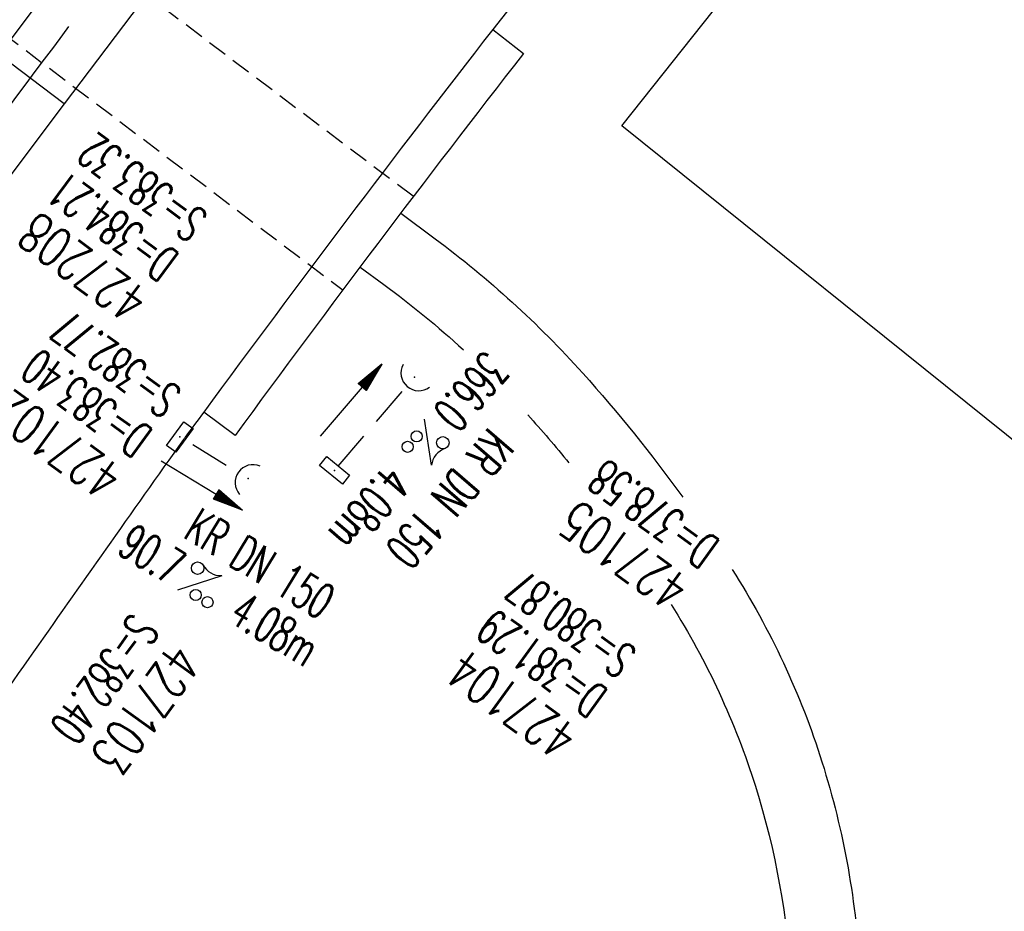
# Model space of a CAD drawing. Extents: x 450316 to 454644, y 428795 to 436505.
# Tile 37 of 256: x 453032 to 453082, y 430889 to 430934. Entities that reach past the tile are written whole.
import ezdxf
from ezdxf.enums import TextEntityAlignment as Align

# ---------------------------------------------------------------- set-up
doc = ezdxf.new("R2010")
doc.units = 0
doc.header["$LTSCALE"] = 2
doc.header["$MEASUREMENT"] = 0
for name, pattern in [('ACHSE', [5.5, 4, -0.5, 0.5, -0.5]), ('AUSGEZOGEN', [0]), ('GESTRICH-X2', [1.5, 1, -0.5]), ('GESTRICHELT', [0.75, 0.5, -0.25])]:
    doc.linetypes.add(name, pattern=pattern)
doc.layers.get('0').update_dxf_attribs({"linetype": 'CONTINUOUS'})
for name, color, linetype in [('ACHSETOP', 1, 'ACHSE'), ('BAUWO', 1, 'CONTINUOUS'), ('BAUWUTOP', 1, 'GESTRICHELT'), ('BW-SCHRIFT', 1, 'AUSGEZOGEN'), ('FBR', 8, 'CONTINUOUS'), ('KANAL', 7, 'GESTRICH-X2'), ('PFEIL', 7, 'CONTINUOUS'), ('SCHACHTNR', 6, 'CONTINUOUS'), ('SCHSYMBOL', 7, 'CONTINUOUS'), ('TEXTO', 4, 'CONTINUOUS'), ('TEXTU', 4, 'CONTINUOUS'), ('WEG', 8, 'AUSGEZOGEN')]:
    doc.layers.add(name, color=color, linetype=linetype)
doc.styles.add('ROMANS', font='romans.shx', dxfattribs={"width": 0.8})

# ---------------------------------------------------------------- blocks, each defined once
blk = doc.blocks.new('30')
at = {"color": 0}
for p, q in [((-0.75, -0.29), (-0.75, 0.293)), ((-0.75, 0.293), (0.753, 0.293)), ((0.753, 0.293), (0.753, -0.29)), ((0.753, -0.29), (-0.75, -0.29))]:
    blk.add_line(p, q, dxfattribs=at)
blk.add_point((0, 0), dxfattribs=at)
blk = doc.blocks.new('40')
at = {"color": 0}
blk.add_arc((0.025, 0.311), 0.91, 192.5363, 347.4637, dxfattribs=at)
blk.add_point((0, 0), dxfattribs=at)
blk = doc.blocks.new('PROM')
blk.add_line((1.566, 1.817), (0.019, 0.015))
for centre, radius in [((0.317, 1.51), 0.317), ((0.943, 0.291), 0.283), ((1.645, 0.287), 0.283)]:
    blk.add_circle(centre, radius)
blk.add_arc((0.992, 2.682), 1.033, 239.1414, 303.3549)
blk = doc.blocks.new('PFEIL2')
at = {"color": 0}
for p, q in [((0.88, 0.002), (-2.401, -0.012)), ((0.881, -0.271), (0.879, 0.276)), ((0.879, 0.276), (2.429, 0.009)), ((0.911, 0.27), (0.879, 0.265)), ((0.965, 0.261), (0.879, 0.246)), ((1.019, 0.252), (0.879, 0.228)), ((1.073, 0.242), (0.879, 0.209)), ((1.127, 0.233), (0.879, 0.191)), ((1.181, 0.224), (0.879, 0.172)), ((1.235, 0.214), (0.879, 0.154)), ((1.289, 0.205), (0.879, 0.135)), ((1.343, 0.196), (0.879, 0.117)), ((1.397, 0.187), (0.879, 0.098)), ((1.451, 0.177), (0.879, 0.08)), ((1.505, 0.168), (0.879, 0.061)), ((1.559, 0.159), (0.88, 0.043)), ((1.613, 0.149), (0.88, 0.024)), ((1.668, 0.14), (0.88, 0.006)), ((1.722, 0.131), (0.88, -0.013)), ((1.776, 0.121), (0.88, -0.031)), ((1.83, 0.112), (0.88, -0.05)), ((1.884, 0.103), (0.88, -0.068)), ((1.938, 0.094), (0.88, -0.087)), ((1.992, 0.084), (0.88, -0.105)), ((2.046, 0.075), (0.88, -0.124)), ((2.1, 0.066), (0.88, -0.142)), ((2.154, 0.056), (0.88, -0.161)), ((2.208, 0.047), (0.88, -0.179)), ((2.262, 0.038), (0.881, -0.198)), ((2.316, 0.029), (0.881, -0.216)), ((2.37, 0.019), (0.881, -0.235)), ((2.424, 0.01), (0.881, -0.253)), ((2.429, 0.009), (0.881, -0.271))]:
    blk.add_line(p, q, dxfattribs=at)

msp = doc.modelspace()

# ---------------------------------------------------------------- linework, layer by layer
at = {"layer": 'ACHSETOP', "flags": 128}
msp.add_lwpolyline([(451271.766, 435019.042, -0.000001), (451272.365, 435018.353, -0.000032), (451272.387, 435018.328), (451288.791, 434999.463, -0.000002), (451296.993, 434990.03, 0.000007), (451305.195, 434980.597, 0.000007), (451313.397, 434971.165, -0.000007), (451321.599, 434961.732, -0.000007), (451329.801, 434952.299, 0.000007), (451338.003, 434942.866, 0.000007), (451346.205, 434933.433, -0.000007), (451354.407, 434924.001, -0.000007), (451362.609, 434914.568, 0.000011), (451370.811, 434905.135, 0.000001), (451379.013, 434895.702, 0.000001), (451387.215, 434886.27), (451403.62, 434867.404), (451420.024, 434848.539), (451436.428, 434829.674, -0.000013), (451444.63, 434820.241, 0.000007), (451452.832, 434810.808, 0.000007), (451461.034, 434801.376, -0.000007), (451469.236, 434791.943, -0.000007), (451477.438, 434782.51, 0.000007), (451485.64, 434773.077, 0.000007), (451493.842, 434763.645, -0.000007), (451502.044, 434754.212, -0.000007), (451510.246, 434744.779, 0.000007), (451518.448, 434735.346, 0.000007), (451526.65, 434725.914, -0.000007), (451534.852, 434716.481, -0.000007), (451543.054, 434707.048, 0.000011), (451551.256, 434697.615, 0.000001), (451559.458, 434688.182, 0.000001), (451567.66, 434678.75), (451584.065, 434659.884, -0.000001), (451592.267, 434650.452, -0.000001), (451600.469, 434641.019, -0.000011), (451608.671, 434631.586, 0.000013), (451616.873, 434622.153), (451633.277, 434603.288), (451649.681, 434584.423, -0.000013), (451657.883, 434574.99, 0.000007), (451666.085, 434565.557, 0.000007), (451674.287, 434556.124, -0.000007), (451682.489, 434546.692, -0.000007), (451690.691, 434537.259, 0.000006), (451698.893, 434527.826), (451715.297, 434508.961, -0.000015), (451721.01, 434502.39, 0.000008), (451726.723, 434495.82, 0.000958), (451727.518, 434494.909, 0.000181), (451731.723, 434490.114, 0.003894), (451738.179, 434482.871, 0.00247), (451748.503, 434471.583, 0.003793), (451756.233, 434463.34, 0.003129), (451765.742, 434453.478, 0.00313), (451774.532, 434444.586, 0.003132), (451783.429, 434435.81, 0.003134), (451792.435, 434427.146, 0.003132), (451801.553, 434418.591, 0.003131), (451810.774, 434410.155, 0.00313), (451820.102, 434401.832, 0.003133), (451829.541, 434393.621, 0.003138), (451839.066, 434385.542, 0.003131), (451848.69, 434377.585, 0.003125), (451858.432, 434369.733, 0.003124), (451868.271, 434362.004, 0.00313), (451878.187, 434354.413, 0.003138), (451888.199, 434346.945, 0.003133), (451898.32, 434339.593, 0.003131), (451908.525, 434332.373, 0.003131), (451918.818, 434325.282, 0.003132), (451929.206, 434318.316, 0.003136), (451939.668, 434311.489, 0.00313), (451950.209, 434304.797, 0.003123), (451960.857, 434298.223, 0.003128), (451971.589, 434291.781, 0.003137), (451982.371, 434285.491, 0.003139), (451993.235, 434279.335, 0.003133), (452004.198, 434273.303, 0.003123), (452015.227, 434267.413, 0.003125), (452026.323, 434261.665, 0.003132), (452037.503, 434256.05, 0.003138), (452048.733, 434250.584, 0.003134), (452060.02, 434245.265, 0.003122), (452071.413, 434240.069, 0.003127), (452083.62, 434234.685, 0.003578), (452094.349, 434230.124, 0.002702), (452108.409, 434224.354, 0.004189), (452117.528, 434220.758, 0.00053), (452126.341, 434217.378, 0.001569), (452129.323, 434216.249, 0.000008), (452135.115, 434214.077, -0.000025), (452140.907, 434211.904), (452164.314, 434203.123, 0.000006), (452176.018, 434198.733, -0.000007), (452187.722, 434194.343), (452211.129, 434185.563), (452234.536, 434176.783, -0.000012), (452246.24, 434172.393, 0.000007), (452257.944, 434168.002, 0.000002), (452265.746, 434165.075, 0.000001), (452281.351, 434159.222, 0.000005), (452293.055, 434154.832, -0.000007), (452304.759, 434150.442, -0.000019), (452316.463, 434146.052, 0.000015), (452328.166, 434141.661, 0.000002), (452338.097, 434137.936, 0.000001), (452351.573, 434132.881, 0.000004), (452363.277, 434128.491, -0.000006), (452374.981, 434124.101, -0.00002), (452386.684, 434119.71, 0.00002), (452398.388, 434115.32, 0.000006), (452410.092, 434110.93, -0.000004), (452421.796, 434106.54, -0.000001), (452435.272, 434101.485, -0.000002), (452445.203, 434097.76, -0.000015), (452456.906, 434093.369, 0.000019), (452468.61, 434088.979, 0.000007), (452480.314, 434084.589, -0.000006), (452492.018, 434080.199, -0.000002), (452503.721, 434075.809, 0.000002), (452515.425, 434071.419, 0.000006), (452527.129, 434067.029, -0.000007), (452538.833, 434062.639, -0.000019), (452550.536, 434058.248, 0.000015), (452562.24, 434053.858, 0.000002), (452572.171, 434050.133, 0.000001), (452585.647, 434045.078, 0.000004), (452597.351, 434040.688, -0.000006), (452609.055, 434036.298, -0.00002), (452620.758, 434031.907, 0.00002), (452632.462, 434027.517, 0.000006), (452644.166, 434023.127, -0.000004), (452655.87, 434018.737, -0.000001), (452669.346, 434013.682, -0.000002), (452679.277, 434009.957, -0.000015), (452690.981, 434005.567, 0.000014), (452702.684, 434001.176, 0.000011), (452714.388, 433996.786, -0.000001), (452726.092, 433992.396, -0.000007), (452735.031, 433989.043, -0.000005), (452748.181, 433984.11, -0.000156), (452748.221, 433984.095, -0.000005), (452749.498, 433983.615, -0.004183), (452758.692, 433980.071, -0.002721), (452772.748, 433974.429, -0.005081), (452782.771, 433970.223, -0.003908), (452795.7, 433964.522, -0.003912), (452807.05, 433959.304, -0.003907), (452818.331, 433953.902, -0.003903), (452829.522, 433948.327, -0.003904), (452840.62, 433942.58, -0.003907), (452851.631, 433936.658, -0.003909), (452862.543, 433930.568, -0.003906), (452873.352, 433924.312, -0.003899), (452884.081, 433917.876, -0.003907), (452894.713, 433911.271, -0.003917), (452905.212, 433904.518, -0.003914), (452915.606, 433897.601, -0.003904), (452925.914, 433890.505, -0.003895), (452936.108, 433883.251, -0.003902), (452946.169, 433875.853, -0.003909), (452956.117, 433868.296, -0.003904), (452965.957, 433860.575, -0.003908), (452975.671, 433852.704, -0.00391), (452985.257, 433844.687, -0.003909), (452994.717, 433836.52, -0.003908), (453004.051, 433828.203, -0.003902), (453013.251, 433819.744, -0.003901), (453022.321, 433811.14, -0.003907), (453031.261, 433802.39, -0.003913), (453040.05, 433793.514, -0.003909), (453048.995, 433784.194, -0.00418), (453057.218, 433775.343, -0.003621), (453064.799, 433766.924, -0.003001), (453073.811, 433756.645, -0.003775), (453082.931, 433745.954, -0.004894), (453089.822, 433737.587, -0.004962), (453096.584, 433729.038, -0.003805), (453105.204, 433717.738, -0.003005), (453113.364, 433706.734, -0.003643), (453119.973, 433697.569, -0.004174), (453127.227, 433687.17, -0.004295), (453134.105, 433676.947, -0.003507), (453140.018, 433667.855, -0.002688), (453147.586, 433655.895, -0.003695), (453155.363, 433643.251, -0.00538), (453160.547, 433634.47, -0.005332), (453165.53, 433625.601, -0.003667), (453172.541, 433612.577, -0.002679), (453179.095, 433600.023, -0.003501), (453183.992, 433590.355, -0.004313), (453189.196, 433579.668, -0.003909), (453194.743, 433567.786, -0.003909), (453199.853, 433556.378, -0.003909), (453204.783, 433544.892, -0.003903), (453209.809, 433532.66, -0.004384), (453214.103, 433521.695, -0.003423), (453219.661, 433506.825, -0.005955), (453222.694, 433498.219, -0.000145), (453225.568, 433489.736, -0.000252), (453227.219, 433484.852, -0.000085), (453230.064, 433476.416, -0.000405), (453230.656, 433474.653, -0.003646), (453233.571, 433465.744, 0.00217), (453238.424, 433450.758, 0.000006), (453242.327, 433438.883, -0.000007), (453246.23, 433427.008, -0.000012), (453250.132, 433415.133, 0.000009), (453254.035, 433403.258, 0.003001), (453258.01, 433391.404, -0.003002), (453261.985, 433379.55, -0.003008), (453265.815, 433367.653, 0.003009), (453269.646, 433355.757, 0.00001), (453273.549, 433343.882, -0.000019), (453277.452, 433332.007), (453285.257, 433308.257, 0.000005), (453289.16, 433296.382, -0.000004), (453293.063, 433284.507, -0.000001), (453297.412, 433271.275, -0.000001), (453300.869, 433260.756, -0.00001), (453304.771, 433248.881, 0.000008), (453308.674, 433237.006, 0.000011), (453312.577, 433225.131, -0.000004), (453316.48, 433213.256, -0.000007), (453317.957, 433208.761, -0.000002), (453324.285, 433189.506, -0.00006), (453324.748, 433188.095, 0.000004), (453325.212, 433186.684, 0.001409), (453327.806, 433178.862, 0.000842), (453332.205, 433165.794, 0.002106), (453335.59, 433155.932, 0.001506), (453340.42, 433142.182, 0.001603), (453344.587, 433130.552, 0.001566), (453348.928, 433118.674, 0.00157), (453353.282, 433106.987, 0.001563), (453357.73, 433095.275, 0.001555), (453362.245, 433083.606, 0.001558), (453366.823, 433071.988, 0.001562), (453371.477, 433060.391, 0.001561), (453376.206, 433048.816, 0.001565), (453381.007, 433037.273, 0.001565), (453385.878, 433025.763, 0.001563), (453390.82, 433014.287, 0.001561), (453395.838, 433002.832, 0.001559), (453400.927, 432991.41, 0.00156), (453406.083, 432980.028, 0.001563), (453411.315, 432968.669, 0.001565), (453416.612, 432957.354, 0.001562), (453421.976, 432946.082, 0.001558), (453427.424, 432934.813, 0.001559), (453432.943, 432923.577, 0.001564), (453438.516, 432912.409, 0.001566), (453444.163, 432901.268, 0.001564), (453449.888, 432890.145, 0.001558), (453455.356, 432879.682, 0.001394), (453461.537, 432868.025, 0.001724), (453468.567, 432854.963, 0.002516), (453473.461, 432846.052, 0.001346), (453478.156, 432837.657, 0.000835), (453485.787, 432824.152, 0.000825), (453493.393, 432810.794, 0.001335), (453498.128, 432802.562, 0.002522), (453503.255, 432793.804, 0.001723), (453510.868, 432781.051, 0.001395), (453517.698, 432769.769, 0.001557), (453523.875, 432759.701, 0.001564), (453531.451, 432747.524, 0.002105), (453537.147, 432738.516, 0.001027), (453545.205, 432725.948, 0.001523), (453550.684, 432717.498, 0.000001), (453550.839, 432717.261, 0.000124), (453550.84, 432717.259, 0.000024), (453557.597, 432706.912, -0.000007), (453564.355, 432696.566, -0.000001), (453571.19, 432686.101, 0.000005), (453578.025, 432675.635, 0.000012), (453584.861, 432665.17, -0.000012), (453591.696, 432654.704, -0.000004), (453598.531, 432644.238, 0.000004), (453605.366, 432633.773, 0.000001), (453612.202, 432623.307, -0.000001), (453619.037, 432612.841, -0.000004), (453625.872, 432602.376, 0.000003), (453632.707, 432591.91), (453646.378, 432570.979, -0.000014), (453650.935, 432564.001, -0.000007), (453660.048, 432550.047, -0.002465), (453666.815, 432539.572, 0.002471), (453673.568, 432529.119, 0.002497), (453680.467, 432518.67, -0.002488), (453687.389, 432508.185, -0.000003), (453694.224, 432497.72, 0.000006), (453701.059, 432487.254), (453714.73, 432466.322, -0.000006), (453721.565, 432455.856, 0.000006), (453728.4, 432445.391, 0.000183), (453728.474, 432445.277, -0.000027), (453728.969, 432444.521, -0.003905), (453733.992, 432436.709, -0.002472), (453741.768, 432424.267, -0.005163), (453747.303, 432415.103, -0.003867), (453754.471, 432402.736, -0.003958), (453760.534, 432391.888, -0.003913), (453766.494, 432380.818, -0.003903), (453772.248, 432369.72, -0.003904), (453777.826, 432358.535, -0.003901), (453783.485, 432346.731, -0.004288), (453788.457, 432335.909, -0.003523), (453794.251, 432322.76, -0.004762), (453798.376, 432312.962, -0.001651), (453802.105, 432303.777, -0.002689), (453804.345, 432298.119, -0.001542), (453805.535, 432295.038, -0.000893), (453807.562, 432289.711, -0.005639), (453811.068, 432280.125, -0.003891), (453815.882, 432266.138, -0.00573), (453819.492, 432254.955, -0.005082), (453823.289, 432242.262, -0.004537), (453827.3, 432227.849, -0.006762), (453829.772, 432218.119, -0.001828), (453832.339, 432207.234, -0.002855), (453833.917, 432200.252, -0.000688), (453834.588, 432197.184, -0.000614), (453835.33, 432193.746, -0.005087), (453837.353, 432183.825, -0.003463), (453840.076, 432169.201, -0.004355), (453841.882, 432158.581, -0.003298), (453844.052, 432144.521, -0.003873), (453845.959, 432130.87, -0.004703), (453847.336, 432119.601, -0.004431), (453848.679, 432106.664, -0.004859), (453849.683, 432094.847, -0.001971), (453850.759, 432079.747, -0.003754), (453851.233, 432071.814, -0.000235), (453851.272, 432071.058, -0.000154), (453851.331, 432069.903, -0.005004), (453851.76, 432059.357, -0.003657), (453852.096, 432044.916, -0.006284), (453852.131, 432034.652, -0.00442), (453851.869, 432020.065, -0.004496), (453851.355, 432005.74, -0.005961), (453850.742, 431994.946, -0.004032), (453849.635, 431980.541, -0.005521), (453848.625, 431970.038, -0.000545), (453848.175, 431965.885, -0.00099), (453847.92, 431963.599, -0.002817), (453847.082, 431956.57, -0.001743), (453845.624, 431945.22, -0.004295), (453844.128, 431934.589, -0.003233), (453841.927, 431920.496, -0.003719), (453839.898, 431908.592, -0.003474), (453837.544, 431895.884, -0.003471), (453834.928, 431882.783, -0.003984), (453832.479, 431871.403, -0.002961), (453829.251, 431857.357, -0.00403), (453826.736, 431847.072, -0.001132), (453824.957, 431840.111, -0.001603), (453823.675, 431835.205, -0.002375), (453822.368, 431830.363, -0.001541), (453820.296, 431822.917, -0.005811), (453817.744, 431814.242, -0.003321), (453813.002, 431799.15, -0.004369), (453808.955, 431786.926, -0.004589), (453804.893, 431775.36, -0.004977), (453800.134, 431762.595, -0.00596), (453795.928, 431752.024, -0.002426), (453790.614, 431739.296, -0.004094), (453787.367, 431731.794, -0.000338), (453786.71, 431730.312, -0.000388), (453786.136, 431729.023, -0.004625), (453782.634, 431721.365, -0.002368), (453775.588, 431706.507, -0.004069), (453770.201, 431695.516, -0.003863), (453764.344, 431684.031, -0.004659), (453758.242, 431672.552, -0.005048), (453752.404, 431662.068, -0.002758), (453744.856, 431648.996, -0.004203), (453739.784, 431640.488, -0.000453), (453738.552, 431638.464, -0.00049), (453737.409, 431636.595, -0.004121), (453733.364, 431630.114, -0.00246), (453726.445, 431619.347, -0.006277), (453720.589, 431610.574, -0.004581), (453712.305, 431598.731, -0.005038), (453704.604, 431588.16, -0.005528), (453697.383, 431578.675, -0.004083), (453688.218, 431567.105, -0.005886), (453681.701, 431559.207, -0.001219), (453676.737, 431553.362, -0.002238), (453674.011, 431550.197, -0.001962), (453670.562, 431546.26, -0.001297), (453665.305, 431540.337, -0.004313), (453658.171, 431532.478, -0.003182), (453648.342, 431521.973, -0.004167), (453639.222, 431512.508, -0.00462), (453630.847, 431504.116, -0.002727), (453619.912, 431493.477, -0.004271), (453612.835, 431486.781, -0.000068), (453609.879, 431484.033, -0.000648), (453609.571, 431483.747, -0.000003), (453600.643, 431475.492, -0.000005), (453594.487, 431469.799), (453576.132, 431452.827), (453557.776, 431435.854), (453539.42, 431418.881), (453521.065, 431401.909, 0.000001), (453511.887, 431393.422, 0.000001), (453502.709, 431384.936, 0.000013), (453493.531, 431376.449, -0.000013), (453484.354, 431367.963, 0), (453475.176, 431359.477, 0), (453465.998, 431350.99), (453447.643, 431334.018, 0.000001), (453438.465, 431325.531, 0.000001), (453429.287, 431317.045, 0.000013), (453420.11, 431308.558, -0.000007), (453410.932, 431300.072, -0.000004), (453403.532, 431293.229, -0.000002), (453392.576, 431283.099, -0.00001), (453383.398, 431274.613, 0.000015), (453374.22, 431266.127, 0.000014), (453365.042, 431257.64, -0.000013), (453355.865, 431249.154, 0), (453343.628, 431237.839, -0.000001), (453337.509, 431232.181), (453319.154, 431215.209, 0.000001), (453309.976, 431206.722, 0.000001), (453300.798, 431198.236, 0.000013), (453291.621, 431189.749, -0.000013), (453282.443, 431181.263, -0.000001), (453273.265, 431172.777, -0.000001), (453264.087, 431164.29), (453245.732, 431147.318), (453227.376, 431130.345), (453209.02, 431113.372, 0.000014), (453199.843, 431104.885, -0.000009), (453190.665, 431096.399, -0.000019), (453181.487, 431087.913, 0.000019), (453172.309, 431079.427, 0.000009), (453163.132, 431070.941, -0.000008), (453153.954, 431062.454), (453135.598, 431045.481, 0.000009), (453134.861, 431044.799, 0.000002), (453130.417, 431040.69, 0.002804), (453126.112, 431036.664, 0.001372), (453117.381, 431028.361, 0.005333), (453110.158, 431021.305, 0.003613), (453099.686, 431010.703, 0.004216), (453091.364, 431002.01, 0.003913), (453082.552, 430992.499, 0.00391), (453074.199, 430983.197, 0.003911), (453065.996, 430973.768, 0.003912), (453057.937, 430964.207, 0.003915), (453050.034, 430954.528, 0.00391), (453042.286, 430944.729, 0.003905), (453034.682, 430934.798, 0.003908), (453027.235, 430924.75, 0.003912), (453019.954, 430914.598, 0.003918), (453012.829, 430904.328, 0.003918), (453005.866, 430893.947, 0.003907), (452999.072, 430883.467, 0.0039), (452992.431, 430872.865, 0.003908), (452985.952, 430862.152, 0.00392), (452979.661, 430851.374, 0.00392), (452973.542, 430840.502, 0.003904), (452967.571, 430829.493, 0.003903), (452961.774, 430818.394, 0.003916), (452956.17, 430807.245, 0.00392), (452950.739, 430796.004, 0.00391), (452945.472, 430784.651, 0.003904), (452940.385, 430773.223, 0.00391), (452935.485, 430761.733, 0.003913), (452930.764, 430750.166, 0.003909), (452926.22, 430738.514, 0.003913), (452921.858, 430726.792, 0.003918), (452917.686, 430715.017, 0.003913), (452913.698, 430703.178, 0.003909), (452909.892, 430691.264, 0.003904), (452906.273, 430679.293, 0.003908), (452902.844, 430667.279, 0.003914), (452899.604, 430655.212, 0.003911), (452896.55, 430643.086, 0.003914), (452893.686, 430630.913, 0.003917), (452891.016, 430618.707, 0.003911), (452890.732, 430617.306, 0.000237), (452886.248, 430594.167, 0.007575), (452884.76, 430585.792, 0.003906), (452882.249, 430569.49)], format="xyb", dxfattribs=at)
at = {"layer": 'BAUWO', "flags": 128}
msp.add_lwpolyline([(453035.258, 430938.844), (453038.556, 430936.283), (453033.828, 430930.022), (453030.505, 430932.531)], close=True, dxfattribs=at)
at = {"layer": 'BAUWO'}
msp.add_lwpolyline([(453055.668, 430933.817), (453057.238, 430932.599, 0.007566), (453042.537, 430913.121), (453040.938, 430914.315)], format="xyb", dxfattribs=at)
msp.add_arc((453759.064, 430387.223), 890.803, 142.149991, 143.721985, dxfattribs=at)
at = {"layer": 'BAUWUTOP'}
for p, q in [((453051.609, 430925.312), (453021.085, 430948.348)), ((453017.523, 430943.597), (453048.04, 430920.524))]:
    msp.add_line(p, q, dxfattribs=at)
at = {"layer": 'BW-SCHRIFT'}
for p, q in [((453062.247, 430928.903), (453090.264, 430964.272)), ((453091.787, 430905.171), (453062.247, 430928.903))]:
    msp.add_line(p, q, dxfattribs=at)
at = {"layer": 'FBR', "flags": 128}
for points in [[(453276.707, 431178.634, -0.000118), (453287.065, 431188.257, -0.000276), (453291.485, 431192.357, -0.000001), (453311.412, 431210.82, -0.000243), (453311.472, 431210.876, -0.000468), (453320.706, 431219.399, 0.000406), (453331.34, 431229.212, 0.000197), (453340.223, 431237.428, -0.00015), (453349.105, 431245.645, -0.000461), (453368.006, 431263.086, 0.000541), (453384.108, 431277.949, 0.000242), (453392.435, 431285.659, -0.000279)], [(453575.994, 431475.694, -0.000002), (453561.636, 431462.404, -0.000009)], [(453418.105, 431283.16, -0.000853), (453407.564, 431273.37, -0.000064), (453397.19, 431263.77, -0.000084), (453389.302, 431256.475, -0.000204), (453382.448, 431250.144, 0.000155), (453373.4, 431241.787, 0.001433), (453363.02, 431232.139, -0.002118), (453355.985, 431225.618, -0.000322), (453355.808, 431225.455, -0.000003), (453339.079, 431210.12, -0.000167), (453338.057, 431209.184, -0.00004), (453333.827, 431205.312)], [(453040.938, 430914.315, 0.000446), (453039.996, 430913.04, 0.004406), (453039.902, 430912.91, 0.001432), (453032.021, 430901.751, 0.002636), (453027.791, 430895.656, 0.004092), (453020.549, 430884.916, 0.004443), (453014.049, 430874.913, 0.003233), (453009.393, 430867.5, 0.002415), (453003.271, 430857.506, 0.003535), (452996.382, 430845.952, 0.004458), (452991.066, 430836.704, 0.005081), (452986.1, 430827.669, 0.003705), (452979.506, 430815.158, 0.002985), (452973.741, 430803.855, 0.003235), (452968.552, 430793.361, 0.004469), (452963.089, 430781.871, 0.004322), (452957.651, 430769.894, 0.004389), (452952.722, 430758.517, 0.0043), (452947.894, 430746.818, 0.003781), (452943.147, 430734.767, 0.003892), (452938.715, 430722.99, 0.003623), (452934.467, 430711.165, 0.004285), (452931.034, 430701.112, 0.003999)]]:
    msp.add_lwpolyline(points, format="xyb", dxfattribs=at)
for points in [[(453178.578, 431061.701), (453159.042, 431043.568), (453141.91, 431027.577), (453134.146, 431020.269), (453125.502, 431012.021), (453121.951, 431008.564), (453118.446, 431005.059), (453113.08, 430999.568), (453107.761, 430994.031), (453103.602, 430989.636), (453099.469, 430985.216), (453096.554, 430982.052), (453093.665, 430978.863), (453089.698, 430974.421), (453085.756, 430969.957), (453081.974, 430965.626), (453078.218, 430961.272), (453069.77, 430951.309), (453066.959, 430947.951), (453064.19, 430944.559), (453059.908, 430939.205), (453055.668, 430933.817)], [(453033.828, 430930.022), (453030.606, 430925.73), (453027.47, 430921.019), (453013.492, 430901.099), (453001.187, 430882.3), (452990.858, 430865.652), (452978.282, 430844.077), (452965.555, 430820.582), (452954.687, 430798.87), (452943.906, 430775.527), (452934.006, 430752.053), (452925.507, 430730.043), (452917.098, 430706.306)]]:
    msp.add_lwpolyline(points, dxfattribs=at)
at = {"layer": 'KANAL'}
for p, q in [((453047.792, 430911.567), (453051.288, 430915.637)), ((453040.375, 430912.656), (453042.563, 430911.313))]:
    msp.add_line(p, q, dxfattribs=at)
at = {"layer": 'WEG'}
for points in [[(453050.975, 430924.45), (453052.728, 430923.15, -0.05033), (453060.252, 430916.298, -0.026218), (453065.35, 430909.982, -0.066083)], [(453048.903, 430921.707), (453050.124, 430920.812, -0.027328), (453054.17, 430917.491, -0.042149)], [(453057.45, 430914.176, -0.011193), (453059.549, 430911.73, -0.064604)], [(453067.867, 430906.285, -0.066083), (453072.446, 430896.482, -0.06438), (453074.394, 430885.552, -0.021304), (453074.469, 430871.233, -0.031244), (453073.495, 430861.513, -0.000192), (453071.756, 430850.924, 0.000119), (453068.941, 430833.79, 0.000229), (453068.035, 430828.255, 0.000106), (453066.089, 430816.309)], [(453064.757, 430904.511, -0.064604), (453069.052, 430895.243, -0.063893), (453070.874, 430885.078, -0.02179), (453070.954, 430872.052, -0.027749), (453070.005, 430861.863, -0.005928), (453068.268, 430851.113, 0.003801), (453065.487, 430834.358, 0.007643), (453064.68, 430828.697, 0.003574), (453063.227, 430816.558)]]:
    msp.add_lwpolyline(points, format="xyb", dxfattribs=at)

# ---------------------------------------------------------------- block references
at = {"layer": 'PFEIL'}
for p, rotation in [((453048.437, 430914.922), 49.20433446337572), ((453040.827, 430910.572), 328.7208)]:
    msp.add_blockref('PFEIL2', p, dxfattribs=dict(at, rotation=rotation))
at = {"layer": 'SCHSYMBOL'}
for name, p, rotation in [('40', (453051.678, 430916.091), 319.3361293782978), ('30', (453039.722, 430913.046), 234.0597), ('40', (453043.21, 430910.927), 234.0352), ('30', (453047.601, 430911.345), 320.85373283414)]:
    msp.add_blockref(name, p, dxfattribs=dict(at, rotation=rotation))
at = {"layer": 'TEXTU'}
for p, rotation in [((453052.185, 430913.979), 229.2043344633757), ((453039.574, 430905.235), 328.7208)]:
    msp.add_blockref('PROM', p, dxfattribs=dict(at, rotation=rotation))

# ---------------------------------------------------------------- texts
at = {"layer": 'SCHACHTNR', "style": 'ROMANS'}
for s, height, rotation, width, p in [('S=383.32', 1.8, 143.5992, 0.6, (453041.239, 430924.359)), ('D=384.21', 1.8, 143.5992, 0.6, (453039.77, 430922.328)), ('427208', 2, 143.5992, 0.7, (453038.27, 430920.328)), ('S=382.77', 1.8, 144.0597, 0.6, (453039.899, 430915.392)), ('D=383.40', 1.8, 144.0597, 0.6, (453038.43, 430913.361)), ('427102', 2, 144.0597, 0.7, (453036.961, 430911.33)), ('D=378.58', 1.8, 144.0597, 0.6, (453067.317, 430907.717)), ('427105', 2, 144.0597, 0.7, (453065.848, 430905.686)), ('S=380.87', 1.8, 144.0597, 0.6, (453063.091, 430902.134)), ('S=382.40', 1.8, 233.9679, 0.6, (453037.281, 430904.148)), ('D=381.29', 1.8, 144.0597, 0.6, (453061.622, 430900.103)), ('427103', 2, 233.9679, 0.7, (453039.311, 430902.676)), ('427104', 2, 144.0597, 0.7, (453060.153, 430898.072))]:
    msp.add_text(s, height=height, rotation=rotation, dxfattribs=dict(at, width=width)).set_placement(p)
at = {"layer": 'TEXTO', "style": 'ROMANS', "width": 0.6}
for rotation, p in [(229.2043, (453052.798, 430910.48)), (328.7208, (453043.338, 430905.825))]:
    msp.add_text('KR DN 150', height=1.8, rotation=rotation, dxfattribs=at).set_placement(p, align=Align.CENTER)
at = {"layer": 'TEXTU', "style": 'ROMANS', "width": 0.6}
for s, rotation, p in [('366.0', 229.2043, (453055.27, 430917.523)), ('4.08m', 229.2043, (453050.231, 430911.711)), ('90.7', 328.7208, (453036.446, 430907.15)), ('4.08m', 328.7208, (453042.134, 430903.682))]:
    msp.add_text(s, height=1.8, rotation=rotation, dxfattribs=at).set_placement(p)

doc.saveas('drawing.dxf')
